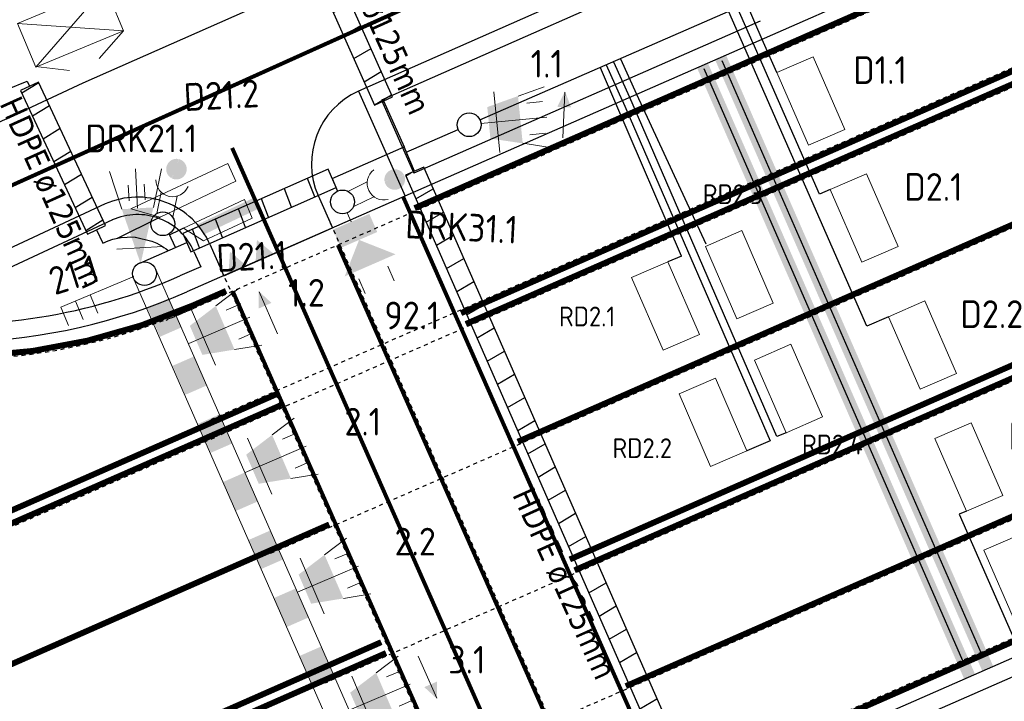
# Model space of a CAD drawing. Header units: metres. Extents: x 144112 to 146497, y 457631 to 458575.
# Tile 55 of 59: x 146258 to 146283, y 458442 to 458459. Entities that reach past the tile are written whole.
import ezdxf
from ezdxf.enums import TextEntityAlignment as Align

# ---------------------------------------------------------------- set-up
doc = ezdxf.new("R2010")
doc.units = ezdxf.units.M
doc.header["$LTSCALE"] = 0.25
for name, pattern in [('STIPPELFIJN', [0.375, 0.25, -0.125]), ('VW-1-1_STREEP', [2, 1, -1]), ('VW-1-3_STREEP', [4, 1, -3]), ('VW-3-3_STREEP', [6, 3, -3]), ('VW-30-270_STREEP', [3, 0.3, -2.7])]:
    doc.linetypes.add(name, pattern=pattern)
doc.layers.get('0').update_dxf_attribs({"linetype": 'CONTINUOUS', "lineweight": 0})
for name, color, linetype in [('BUIS', 1, 'CONTINUOUS'), ('INSTALLATIE-T-CODE', 1, 'CONTINUOUS'), ('KABEL-500', 3, 'CONTINUOUS'), ('LUS-T-CODE', 1, 'CONTINUOUS'), ('MASTEN', 7, 'CONTINUOUS'), ('ONDERGROND', 7, 'CONTINUOUS'), ('VRI - INST-T-CODE', 1, 'CONTINUOUS'), ('VRI - MANTELBUIS', 1, 'CONTINUOUS'), ('VRI - uitslijper', 1, 'CONTINUOUS'), ('VRI131 lussen$0$LUS-T-CODE', 1, 'CONTINUOUS'), ('WEG-NW-BANDEN', 7, 'CONTINUOUS'), ('WEG-NW-MARKERING', 7, 'STIPPELFIJN'), ('WEG-NW-MARKERING 0.30-2.70 STREEP DIK 10', 8, 'VW-30-270_STREEP'), ('WEG-NW-MARKERING 1-3 STREEP DIK 15', 7, 'VW-1-3_STREEP'), ('WEG-NW-MARKERING 3-3 STREEP DIK 15', 7, 'VW-3-3_STREEP'), ('WEG-NW-MARKERING 50-50 STREEP DIK 10', 7, 'VW-1-1_STREEP'), ('WEG-NW-MARKERING DOORGETROKKEN DIK 10', 7, 'CONTINUOUS'), ('WEG-NW-MARKERING DOORGETROKKEN DIK 15', 7, 'CONTINUOUS'), ('WEG-NW-MARKERING HAAIENTANDEN 50CM HOOG', 7, 'CONTINUOUS'), ('WEG-NW-MARKERING_CONT', 7, 'CONTINUOUS'), ('WEG-NW-VERHARDING', 42, 'CONTINUOUS'), ('X-bestaand-meubilair', 251, 'CONTINUOUS'), ('X-nieuw aan te brengen lussen', 1, 'CONTINUOUS')]:
    doc.layers.add(name, color=color, linetype=linetype)
for name, color, linetype, lineweight in [('INSTALLATIE', 3, 'CONTINUOUS', 0), ('LUSSEN', 7, 'CONTINUOUS', 0), ('VRI-AUTOMAAT', 3, 'CONTINUOUS', 0)]:
    doc.layers.add(name, color=color, linetype=linetype, lineweight=lineweight)
doc.layers.add('WEG-NW-MARKERING HULPLIJN', color=3, linetype='CONTINUOUS', plot=False)
doc.styles.add('I020-1', font='ISO', dxfattribs={"height": 2})
doc.styles.add('NLCS-ISO-M250-T35', font='NLCS-ISO.ttf', dxfattribs={"height": 3.5})
doc.styles.add('VRI131 lussen$0$I020-1', font='ISO', dxfattribs={"height": 2})

# ---------------------------------------------------------------- blocks, each defined once
blk = doc.blocks.new('V_1X2')
blk.add_lwpolyline([(-1, 0), (1, 0), (1, -1), (-1, -1), (-1, 0)])
at = {"layer": 'LUS-T-CODE', "style": 'I020-1'}
blk.add_attdef('LUS', text='', height=1, rotation=270, dxfattribs=at).set_placement((0.02205129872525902, -2.415812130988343), align=Align.MIDDLE)
blk = doc.blocks.new('V_MAST')
blk.add_circle((0, 0), 0.3)
blk = doc.blocks.new('V_VGLNT')
for p, q in [((1.948205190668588, 0.3999999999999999), (2.348205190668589, 0.3999999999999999)), ((0.5482051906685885, 0), (0.3, 0)), ((1.948205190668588, -0.4000000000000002), (2.348205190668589, -0.4000000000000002))]:
    blk.add_line(p, q)
for points in [[(0.5482051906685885, 0.5), (1.048205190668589, 0.5), (0.5482051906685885, -0.5000000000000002), (1.048205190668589, -0.5000000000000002)], [(1.048205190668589, -1.776356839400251e-16), (1.748205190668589, 0.7000000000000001), (1.748205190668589, -0.7000000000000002)]]:
    blk.add_solid(points)
at = {"layer": 'VRI - INST-T-CODE', "style": 'I020-1'}
blk.add_attdef('INST', text='', height=1, dxfattribs=at).set_placement((4.114791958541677, -0.0007136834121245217), align=Align.MIDDLE)
blk = doc.blocks.new('V_AUT')
for p, q in [((-1.2, -0.6000000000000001), (1.2, 0.6000000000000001)), ((-1.2, 0.6000000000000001), (1.2, -0.6000000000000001)), ((-1.2, 0.6000000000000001), (1.2, 0.6000000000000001)), ((-1.2, -0.6000000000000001), (-1.2, 0.6000000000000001)), ((1.2, 0.6000000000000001), (1.2, -0.6000000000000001)), ((1.2, -0.6000000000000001), (-1.2, -0.6000000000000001))]:
    blk.add_line(p, q)
at = {"style": 'I020-1'}
blk.add_attdef('INST', (-1.2, 0.8933341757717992), '', height=1, dxfattribs=at)
blk = doc.blocks.new('V_3X30LNT_S')
for p, q in [((1.3, 0.6000000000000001), (1.979207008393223, 0.769345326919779)), ((1.5, 0.4), (1.9, 0.4)), ((0.3, 0), (1.975461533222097, 0)), ((1.5, -0.4), (1.9, -0.4)), ((1.3, -0.6000000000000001), (1.979207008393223, -0.769345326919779))]:
    blk.add_line(p, q)
blk.add_solid([(0.5000000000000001, 0.4), (0.5000000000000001, -0.4), (1.3, 0.6000000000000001), (1.3, -0.6000000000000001)])
at = {"layer": 'INSTALLATIE'}
blk.add_line((0.7000000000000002, 0.7693453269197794), (0.7000000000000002, -0.7693453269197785), dxfattribs=at)
at = {"layer": 'INSTALLATIE-T-CODE', "style": 'I020-1'}
blk.add_attdef('LNT', text='', height=1, dxfattribs=at).set_placement((3.534426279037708, -0.0006629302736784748), align=Align.MIDDLE)
blk = doc.blocks.new('V_3X20LNT_S')
for p, q in [((0.7000000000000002, 0.5795369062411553), (0.6999999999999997, -0.5795369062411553)), ((1.7, 0.4), (2.665925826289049, 0.6588190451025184)), ((1.7, 0), (2.7, 0)), ((1.9, 0.2), (2.3, 0.2)), ((1.9, -0.2), (2.3, -0.2)), ((1.7, -0.4), (2.665925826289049, -0.6588190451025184))]:
    blk.add_line(p, q)
blk.add_solid([(0.3, 0), (1.7, 0.4), (1.7, -0.4)])
at = {"layer": 'VRI - INST-T-CODE', "style": 'I020-1'}
blk.add_attdef('LNT', text='', height=1, dxfattribs=at).set_placement((4.1291795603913, 0.0004062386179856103), align=Align.MIDDLE)
blk = doc.blocks.new('V_DRKW')
for p, q in [((0.2226397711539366, 0.2010759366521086), (0.7707390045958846, 0.2010759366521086)), ((0.2112448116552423, -0.213015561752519), (0.7592209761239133, -0.213015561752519))]:
    blk.add_line(p, q)
at = {"const_width": 0.2588071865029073}
blk.add_lwpolyline([(1.294329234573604, -0.01652630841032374, 1.135206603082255), (1.553136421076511, -0.05422897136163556, 0.8439146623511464)], format="xyb", close=True, dxfattribs=at)
blk.add_arc((1.132484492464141, -0.01619201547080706), 0.4219776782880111, 101.0944281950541, 258.9055718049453)
at = {"layer": 'VRI - INST-T-CODE', "style": 'I020-1'}
for tag, p in [('INST', (4.034094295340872, -0.006399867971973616)), ('INST1', (4.034094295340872, -1.345365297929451))]:
    blk.add_attdef(tag, text='', height=1, dxfattribs=at).set_placement(p, align=Align.MIDDLE)
blk = doc.blocks.new('wachtijdvoorpeller in onderlicht')
at = {"color": 3}
for p, q in [((0.1174359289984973, -0.2760594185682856), (0.9003421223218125, -2.116455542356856)), ((0.5871796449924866, -1.380297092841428), (1.047278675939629, -1.184570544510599)), ((0.7437608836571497, -1.748376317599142), (1.203859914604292, -1.552649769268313)), ((0.9003421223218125, -2.116455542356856), (1.360441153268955, -1.920728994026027))]:
    blk.add_line(p, q, dxfattribs=at)
blk = doc.blocks.new('N237_ondergrond1')
at = {"layer": 'WEG-NW-BANDEN', "color": 8, "flags": 128}
for points in [[(146348.5175557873, 458471.1185942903), (146275.0119844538, 458438.8543795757), (146276.0141499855, 458436.5852805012), (146321.5535769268, 458456.6981281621)], [(146348.5175557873, 458471.1185942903), (146275.0119844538, 458438.8543795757), (146276.0141499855, 458436.5852805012), (146321.5535769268, 458456.6981281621)], [(146275.7735914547, 458460.7846354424), (146267.0334719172, 458456.9192948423)], [(146275.7735914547, 458460.7846354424), (146267.0334719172, 458456.9192948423)], [(146276.5954644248, 458458.9122129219), (146267.8488895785, 458455.0730295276)], [(146276.5954644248, 458458.9122129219), (146267.8488895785, 458455.0730295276)], [(146267.0334719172, 458456.9192948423), (146267.8488895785, 458455.0730295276)], [(146267.0334719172, 458456.9192948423), (146267.8488895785, 458455.0730295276)], [(146260.2370385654, 458453.8972308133), (146254.7021962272, 458451.3155933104)], [(146260.2370385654, 458453.8972308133), (146254.7021962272, 458451.3155933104)], [(146262.2925246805, 458453.0995901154), (146262.4647128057, 458452.7097224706)], [(146262.2925246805, 458453.0995901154), (146262.4647128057, 458452.7097224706)], [(146262.4647128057, 458452.7097224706), (146261.9360183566, 458452.4776596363)], [(146262.4647128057, 458452.7097224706), (146261.9360183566, 458452.4776596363)]]:
    blk.add_lwpolyline(points, dxfattribs=at)
at = {"layer": 'WEG-NW-BANDEN', "color": 8}
for centre, radius, start, end in [((146260.8655067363, 458452.4693363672), 1.56, 23.82902916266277, 114.0309937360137), ((146260.8655067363, 458452.4693363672), 1.56, 23.82902916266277, 114.0309937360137), ((146256.0840351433, 458465.8098722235), 14.56, 264.5540605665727, 293.6983823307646), ((146256.0840351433, 458465.8098722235), 14.56, 264.5540605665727, 293.6983823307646)]:
    blk.add_arc(centre, radius, start, end, dxfattribs=at)
at = {"layer": 'WEG-NW-MARKERING', "color": 8, "flags": 128}
for points in [[(146374.702723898, 458497.9997711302), (146262.6893999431, 458448.8331315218)], [(146374.702723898, 458497.9997711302), (146262.6893999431, 458448.8331315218)], [(146369.4614342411, 458495.2077410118), (146262.8702648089, 458448.4210782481)], [(146369.4614342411, 458495.2077410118), (146262.8702648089, 458448.4210782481)], [(146373.0942364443, 458493.2530090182), (146264.1765110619, 458445.4451379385)], [(146373.0942364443, 458493.2530090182), (146264.1765110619, 458445.4451379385)], [(146374.0784233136, 458489.808077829), (146265.6033338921, 458442.1944954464)], [(146374.0784233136, 458489.808077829), (146265.6033338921, 458442.1944954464)], [(146372.8441807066, 458485.7716310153), (146266.8894840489, 458439.2643388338)], [(146372.8441807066, 458485.7716310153), (146266.8894840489, 458439.2643388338)], [(146328.4660306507, 458480.7080912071), (146261.5841146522, 458451.3512348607)], [(146328.4660306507, 458480.7080912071), (146261.5841146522, 458451.3512348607)], [(146348.1361333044, 458471.9231360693), (146263.3190034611, 458434.6938752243)], [(146348.1361333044, 458471.9231360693), (146263.3190034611, 458434.6938752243)], [(146265.6559929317, 458453.9987048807), (146272.5999698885, 458438.2761808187)], [(146265.6559929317, 458453.9987048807), (146272.5999698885, 458438.2761808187)], [(146262.9126787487, 458452.7845249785), (146269.8529409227, 458437.0704119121)], [(146262.9126787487, 458452.7845249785), (146269.8529409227, 458437.0704119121)], [(146220.9897484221, 458429.9982243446), (146262.8702648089, 458448.4210782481)], [(146220.9897484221, 458429.9982243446), (146262.8702648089, 458448.4210782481)]]:
    blk.add_lwpolyline(points, dxfattribs=at)
at = {"layer": 'WEG-NW-MARKERING', "color": 8}
for centre, radius, start, end in [((146256.0840351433, 458465.8098722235), 15.45, 208.6645145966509, 293.6983823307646), ((146256.0840351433, 458465.8098722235), 15.45, 208.6645145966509, 293.6983823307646), ((146263.4067930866, 458453.8210596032), 25, 199.4097311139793, 293.8290291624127), ((146263.4067930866, 458453.8210596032), 25, 199.4097311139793, 293.8290291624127)]:
    blk.add_arc(centre, radius, start, end, dxfattribs=at)
at = {"layer": 'WEG-NW-MARKERING 0.30-2.70 STREEP DIK 10', "color": 8, "linetype": 'VW-30-270_STREEP', "ltscale": 0.25, "const_width": 0.1, "flags": 128}
blk.add_lwpolyline([(146252.5560311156, 458452.4528414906), (146274.988931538, 458462.558870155)], dxfattribs=at)
blk.add_lwpolyline([(146252.5560311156, 458452.4528414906), (146274.988931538, 458462.558870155)], dxfattribs=at)
at = {"layer": 'WEG-NW-MARKERING 1-3 STREEP DIK 15', "color": 8, "ltscale": 0.25, "const_width": 0.15, "flags": 128}
for points in [[(146270.4726912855, 458448.2906626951), (146373.061107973, 458493.3203746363), (146408.3670770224, 458512.6297138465), (146487.1473167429, 458547.5024874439)], [(146270.4726912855, 458448.2906626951), (146373.061107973, 458493.3203746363), (146408.3670770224, 458512.6297138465), (146487.1473167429, 458547.5024874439)], [(146372.8140365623, 458485.8403065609), (146273.1997578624, 458442.1160497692)], [(146372.8140365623, 458485.8403065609), (146273.1997578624, 458442.1160497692)], [(146223.4452679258, 458427.6097733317), (146264.1475307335, 458445.5143243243), (146265.7111744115, 458446.2006632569)], [(146223.4452679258, 458427.6097733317), (146264.1475307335, 458445.5143243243), (146265.7111744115, 458446.2006632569)]]:
    blk.add_lwpolyline(points, dxfattribs=at)
at = {"layer": 'WEG-NW-MARKERING 3-3 STREEP DIK 15', "color": 8, "ltscale": 0.25, "const_width": 0.15, "flags": 128}
blk.add_lwpolyline([(146267.8668276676, 458454.1908483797), (146328.4358865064, 458480.7767667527)], dxfattribs=at)
blk.add_lwpolyline([(146267.8668276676, 458454.1908483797), (146328.4358865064, 458480.7767667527)], dxfattribs=at)
at = {"layer": 'WEG-NW-MARKERING 50-50 STREEP DIK 10', "color": 8, "ltscale": 0.125, "const_width": 0.1, "flags": 128}
for points in [[(146274.2037342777, 458439.4715714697), (146267.578018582, 458454.4734896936)], [(146274.2037342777, 458439.4715714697), (146267.578018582, 458454.4734896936)], [(146265.9284243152, 458453.2581071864), (146272.3723816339, 458438.667725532)], [(146265.9284243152, 458453.2581071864), (146272.3723816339, 458438.667725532)], [(146264.6006936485, 458452.6753188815), (146271.0446509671, 458438.0849372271)], [(146264.6006936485, 458452.6753188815), (146271.0446509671, 458438.0849372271)], [(146263.2729629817, 458452.0925305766), (146269.7169203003, 458437.5021489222)], [(146263.2729629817, 458452.0925305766), (146269.7169203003, 458437.5021489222)]]:
    blk.add_lwpolyline(points, dxfattribs=at)
at = {"layer": 'WEG-NW-MARKERING DOORGETROKKEN DIK 10', "color": 8, "const_width": 0.1, "flags": 128}
blk.add_lwpolyline([(146264.6006936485, 458452.6753188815), (146263.2576257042, 458455.7121985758)], dxfattribs=at)
blk.add_lwpolyline([(146264.6006936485, 458452.6753188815), (146263.2576257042, 458455.7121985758)], dxfattribs=at)
at = {"layer": 'WEG-NW-MARKERING DOORGETROKKEN DIK 15', "color": 8, "const_width": 0.15, "flags": 128}
for points in [[(146490.04307882, 458541.846481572), (146409.9883390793, 458506.5044050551), (146348.1696191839, 458471.8559273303), (146274.3713864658, 458439.4632531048)], [(146490.04307882, 458541.846481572), (146409.9883390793, 458506.5044050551), (146348.1696191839, 458471.8559273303), (146274.3713864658, 458439.4632531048)], [(146295.221445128, 458463.0306985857), (146269.038456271, 458451.5380517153)], [(146295.221445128, 458463.0306985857), (146269.038456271, 458451.5380517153)], [(146295.3416038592, 458462.7558129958), (146269.1596592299, 458451.2636244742)], [(146295.3416038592, 458462.7558129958), (146269.1596592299, 458451.2636244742)], [(146297.9450430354, 458456.7999585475), (146271.785723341, 458445.317700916)], [(146297.9450430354, 458456.7999585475), (146271.785723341, 458445.317700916)], [(146298.0652017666, 458456.5250729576), (146271.9069263, 458445.0432736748)], [(146298.0652017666, 458456.5250729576), (146271.9069263, 458445.0432736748)], [(146264.3685070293, 458449.488244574), (146248.7413531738, 458442.6289298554)], [(146264.3685070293, 458449.488244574), (146248.7413531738, 458442.6289298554)], [(146264.4897099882, 458449.2138173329), (146248.861929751, 458442.3542276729)], [(146264.4897099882, 458449.2138173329), (146248.861929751, 458442.3542276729)], [(146267.0242064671, 458443.2277014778), (146250.0503722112, 458435.7537304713)], [(146267.0242064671, 458443.2277014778), (146250.0503722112, 458435.7537304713)], [(146267.145409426, 458442.9532742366), (146255.2040939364, 458437.6952377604)], [(146267.145409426, 458442.9532742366), (146255.2040939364, 458437.6952377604)]]:
    blk.add_lwpolyline(points, dxfattribs=at)
blk.add_lwpolyline([(146252.6367229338, 458450.8263257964, 0.1613160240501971), (146262.2635847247, 458451.731385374), (146263.1053107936, 458452.1008489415)], format="xyb", dxfattribs=at)
blk.add_lwpolyline([(146252.6367229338, 458450.8263257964, 0.1613160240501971), (146262.2635847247, 458451.731385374), (146263.1053107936, 458452.1008489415)], format="xyb", dxfattribs=at)
at = {"layer": 'WEG-NW-MARKERING HAAIENTANDEN 50CM HOOG', "color": 8, "flags": 128}
for points in [[(146263.8839893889, 458453.385822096, 0, 0.5, 0), (146264.0803879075, 458452.9383794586, 0, 0, 0)], [(146263.8839893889, 458453.385822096, 0, 0.5, 0), (146264.0803879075, 458452.9383794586, 0, 0, 0)], [(146263.2027493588, 458453.0880314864, 0, 0.4999999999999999, 0), (146263.3966081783, 458452.6330178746, 0, 0, 0)], [(146263.2027493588, 458453.0880314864, 0, 0.4999999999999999, 0), (146263.3966081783, 458452.6330178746, 0, 0, 0)]]:
    blk.add_lwpolyline(points, format="xyseb", dxfattribs=at)
at = {"layer": 'WEG-NW-MARKERING HULPLIJN', "color": 8, "flags": 128}
blk.add_lwpolyline([(146263.0453747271, 458452.4840752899), (146265.7924036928, 458453.6898441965)], dxfattribs=at)
at = {"layer": 'WEG-NW-MARKERING_CONT', "color": 8, "const_width": 0.3, "flags": 128}
for points in [[(146275.1383747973, 458457.7921239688), (146281.8872902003, 458442.352716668)], [(146275.1383747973, 458457.7921239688), (146281.8872902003, 458442.352716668)], [(146275.5962122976, 458457.9930851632), (146282.3451277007, 458442.5536778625)], [(146275.5962122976, 458457.9930851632), (146282.3451277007, 458442.5536778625)], [(146263.8891196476, 458454.3273266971), (146262.4668847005, 458453.6542797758)]]:
    blk.add_lwpolyline(points, dxfattribs=at)
at = {"layer": 'WEG-NW-MARKERING_CONT', "color": 8, "flags": 128}
for points in [[(146275.6280714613, 458457.9202013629), (146282.1648896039, 458442.9660062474)], [(146275.6280714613, 458457.9202013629), (146282.1648896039, 458442.9660062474)], [(146275.1708477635, 458457.7178359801), (146281.7070521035, 458442.7650450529)], [(146275.1708477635, 458457.7178359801), (146281.7070521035, 458442.7650450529)]]:
    blk.add_lwpolyline(points, dxfattribs=at)
at = {"layer": 'WEG-NW-VERHARDING', "color": 8, "flags": 128}
for points in [[(146368.9400000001, 458498.9649999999), (146262.1128640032, 458452.074763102)], [(146368.9400000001, 458498.9649999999), (146262.1128640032, 458452.074763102)], [(146348.3407101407, 458471.5214908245), (146263.4998683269, 458434.2818219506)], [(146348.3407101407, 458471.5214908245), (146263.4998683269, 458434.2818219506)], [(146274.3822357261, 458463.9307011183), (146259.4892106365, 458457.344222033), (146249.1369596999, 458452.5155823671)], [(146274.3822357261, 458463.9307011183), (146259.4892106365, 458457.344222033), (146249.1369596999, 458452.5155823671)], [(146275.5956273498, 458461.1870391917), (146266.4500875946, 458457.1424004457)], [(146275.5956273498, 458461.1870391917), (146266.4500875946, 458457.1424004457)], [(146266.4533024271, 458457.1438270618), (146267.6237563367, 458454.4936901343)], [(146266.4533024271, 458457.1438270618), (146267.6237563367, 458454.4936901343)], [(146265.431811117, 458454.5062964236), (146265.7924036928, 458453.6898441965)], [(146265.431811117, 458454.5062964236), (146265.7924036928, 458453.6898441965)], [(146260.0510452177, 458454.2959869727), (146253.1838751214, 458451.0929067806)], [(146260.0510452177, 458454.2959869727), (146253.1838751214, 458451.0929067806)], [(146263.0453747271, 458452.4840752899), (146265.7924036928, 458453.6898441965)], [(146262.6950169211, 458453.2773539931), (146263.0453747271, 458452.4840752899)], [(146262.6950169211, 458453.2773539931), (146263.0453747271, 458452.4840752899)]]:
    blk.add_lwpolyline(points, dxfattribs=at)
at = {"layer": 'WEG-NW-VERHARDING', "color": 8}
for centre, radius, start, end in [((146256.0840351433, 458465.8098722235), 15, 208.6645145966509, 293.6983823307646), ((146256.0840351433, 458465.8098722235), 15, 208.6645145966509, 293.6983823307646), ((146267.2613213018, 458455.3143140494), 2, 113.9297881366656, 203.8290291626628), ((146267.2613213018, 458455.3143140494), 2, 113.9297881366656, 203.8290291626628), ((146260.8655067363, 458452.4693363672), 2, 23.82902916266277, 114.0309937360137), ((146260.8655067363, 458452.4693363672), 2, 23.82902916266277, 114.0309937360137)]:
    blk.add_arc(centre, radius, start, end, dxfattribs=at)

msp = doc.modelspace()

# ---------------------------------------------------------------- hatches: boundary and pattern name
at = {"layer": 'BUIS'}
h = msp.add_hatch(dxfattribs=at)
h.set_pattern_fill('LINE', color=256, scale=0.2, angle=30.59999999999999, style=0)
h.set_pattern_definition([(30.59999999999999, (-1.308868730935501, 42.37357023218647), (-0.3232412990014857, 0.5465711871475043), [])])
h.paths.add_polyline_path([(146265.2353660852, 458460.4308301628), (146266.8535486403, 458456.7962409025), (146267.3103225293, 458456.9996066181), (146265.6921399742, 458460.6341958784)])
h = msp.add_hatch(dxfattribs=at)
h.set_pattern_fill('LINE', color=256, scale=0.2, angle=31.50899999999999, style=0)
h.set_pattern_definition([(31.50899999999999, (0, 0), (-0.3318716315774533, 0.5413743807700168), [])])
h.paths.add_polyline_path([(146257.9161466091, 458457.1622064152), (146259.6069952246, 458453.5371504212), (146260.0601264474, 458453.7485081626), (146258.369277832, 458457.3735641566)])
h = msp.add_hatch(dxfattribs=at)
h.set_pattern_fill('LINE', color=256, scale=0.2, angle=111.447, style=0)
h.set_pattern_definition([(111.447, (0, 0), (-0.5910301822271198, -0.2321816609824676), [])])
h.paths.add_polyline_path([(146262.21022189, 458453.0904486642), (146265.8866052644, 458454.714152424), (146265.6845991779, 458455.1715292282), (146262.0082158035, 458453.5478254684)])
h = msp.add_hatch(dxfattribs=at)
h.set_pattern_fill('LINE', color=256, scale=0.2, angle=30.32999999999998, style=0)
h.set_pattern_definition([(30.32999999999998, (0, 0), (-0.3206620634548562, 0.5480883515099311), [])])
h.paths.add_polyline_path([(146267.6377680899, 458455.0243586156), (146274.8041519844, 458438.6976279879), (146275.261988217, 458438.8985906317), (146268.0956043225, 458455.2253212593)])

# ---------------------------------------------------------------- linework, layer by layer
at = {"layer": 'BUIS', "flags": 128}
for points in [[(146265.2353660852, 458460.4308301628), (146266.8535486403, 458456.7962409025), (146267.3103225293, 458456.9996066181), (146265.6921399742, 458460.6341958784)], [(146257.9161466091, 458457.1622064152), (146259.6069952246, 458453.5371504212), (146260.0601264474, 458453.7485081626), (146258.369277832, 458457.3735641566)], [(146262.21022189, 458453.0904486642), (146265.8866052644, 458454.714152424), (146265.6845991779, 458455.1715292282), (146262.0082158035, 458453.5478254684)], [(146267.6377680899, 458455.0243586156), (146274.8041519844, 458438.6976279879), (146275.261988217, 458438.8985906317), (146268.0956043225, 458455.2253212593)]]:
    msp.add_lwpolyline(points, close=True, dxfattribs=at)
at = {"layer": 'INSTALLATIE'}
for p, q in [((146271.6136590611, 458455.9645186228), (146271.6624246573, 458457.122566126)), ((146261.3194174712, 458452.6552842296), (146268.7526934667, 458435.741684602)), ((146260.7700931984, 458452.4143598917), (146268.1975394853, 458435.5080781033)), ((146264.402737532, 458451.012658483), (146263.9384952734, 458452.0746995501)), ((146267.959352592, 458442.876235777), (146268.4235948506, 458441.8141947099))]:
    msp.add_line(p, q, dxfattribs=at)
for points in [[(146271.6632855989, 458457.1430111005, 0, 0.35, 0), (146271.6464564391, 458456.7433652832, 0.35, 0.35, 0)], [(146263.9302992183, 458452.0934495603, 0, 0.35, 0), (146264.0905106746, 458451.7269358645, 0.35, 0.35, 0)], [(146268.4317909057, 458441.7954446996, 0, 0.35, 0), (146268.2715794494, 458442.1619583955, 0.35, 0.35, 0)]]:
    msp.add_lwpolyline(points, format="xyseb", dxfattribs=at)
for points in [[(146261.4348723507, 458450.9419354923), (146261.1144494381, 458451.674962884), (146261.9846428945, 458451.1822526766), (146261.6642199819, 458451.9152800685)], [(146262.0757181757, 458449.4758807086), (146261.7552952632, 458450.2089081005), (146262.6254887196, 458449.716197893), (146262.305065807, 458450.4492252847)], [(146262.7165640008, 458448.0098259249), (146262.3961410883, 458448.7428533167), (146263.2663345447, 458448.2501431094), (146262.9459116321, 458448.9831705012)], [(146263.3574098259, 458446.5437711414), (146263.0369869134, 458447.2767985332), (146263.9071803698, 458446.7840883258), (146263.5867574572, 458447.5171157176)], [(146263.998255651, 458445.0777163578), (146263.6778327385, 458445.8107437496), (146264.5480261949, 458445.3180335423), (146264.2276032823, 458446.0510609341)], [(146264.6391014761, 458443.6116615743), (146264.3186785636, 458444.3446889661), (146265.18887202, 458443.8519787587), (146264.8684491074, 458444.5850061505)], [(146265.2799473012, 458442.1456067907), (146264.9595243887, 458442.8786341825), (146265.8297178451, 458442.3859239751), (146265.5092949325, 458443.1189513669)]]:
    msp.add_solid(points, dxfattribs=at)
at = {"layer": 'KABEL-500'}
for p, q in [((146276.2058263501, 458458.2349082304, 10.86846236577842), (146275.8040889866, 458459.1510331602, 10.86846236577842)), ((146276.4175341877, 458458.3535926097, 10.85304454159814), (146276.0158397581, 458459.2696196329, 10.85304454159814)), ((146276.6485222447, 458458.4549814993), (146276.2468706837, 458459.3709107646)), ((146267.0819355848, 458456.8979237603), (146267.5995633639, 458455.7359334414)), ((146265.7856022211, 458454.9428408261), (146267.5996253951, 458455.7357915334)), ((146267.8666862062, 458455.1248399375), (146267.5996253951, 458455.7357915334)), ((146265.7875599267, 458454.9435323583), (146265.9223840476, 458454.6221685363)), ((146259.833560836, 458453.6428292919), (146259.991029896, 458453.3052271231)), ((146260.9250397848, 458452.7983448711), (146262.1092188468, 458453.3191370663))]:
    msp.add_line(p, q, dxfattribs=at)
at = {"layer": 'KABEL-500', "flags": 128}
for points in [[(146269.5174236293, 458456.4198698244), (146276.4416086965, 458459.4562503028), (146278.5912126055, 458460.3997880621), (146279.9717857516, 458461.0057708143), (146283.6194485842, 458462.6068600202), (146284.690746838, 458463.0770910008), (146289.7964884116, 458465.3181829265), (146291.3450483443, 458465.9979010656), (146292.6160778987, 458466.5558012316), (146295.0059745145, 458467.6048120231), (146300.7314783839, 458470.1179397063), (146302.0418796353, 458470.6931215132), (146305.3237639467, 458472.1336574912), (146307.9816304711, 458473.300289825), (146310.9659943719, 458474.6102334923), (146315.183216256, 458476.4613224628), (146319.187897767, 458478.2191198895), (146324.9786867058, 458480.7609035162), (146331.2536136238, 458483.5151925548)], [(146273.4803367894, 458457.064352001), (146273.076103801, 458457.9581667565)], [(146273.3001034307, 458456.9852411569), (146272.8958704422, 458457.8790559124)], [(146257.5813578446, 458457.1989150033), (146258.0799676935, 458457.4024049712), (146258.1427122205, 458457.2678852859)], [(146267.6571819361, 458455.6041201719), (146268.9679579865, 458456.1789191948)], [(146261.3924701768, 458453.9376379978), (146260.3508643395, 458453.4257156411)], [(146259.991029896, 458453.3052271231), (146260.1278900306, 458453.3656789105), (146260.243245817, 458453.4032715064), (146260.458482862, 458453.4481597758), (146260.6097577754, 458453.4612610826), (146260.7006218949, 458453.4620403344), (146260.8098934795, 458453.455954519), (146260.8188287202, 458453.4548045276)], [(146260.8188287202, 458453.4548045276), (146261.229394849, 458453.3580712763), (146261.3145936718, 458453.3223146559), (146261.3571083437, 458453.3021927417), (146261.4168414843, 458453.2711934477), (146261.4771879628, 458453.2364329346), (146261.5352404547, 458453.199469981), (146261.590447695, 458453.1608320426), (146261.6434080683, 458453.1202678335), (146261.648785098, 458453.1157828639)], [(146261.8285341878, 458453.1944723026), (146261.6710701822, 458453.5453738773)]]:
    msp.add_lwpolyline(points, dxfattribs=at)
for points, elevation in [([(146272.949754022, 458456.8314603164), (146272.562723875, 458457.7338695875)], 10.83537300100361), ([(146273.1165589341, 458456.9046769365), (146272.7123259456, 458457.798491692)], 10.86116968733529)]:
    msp.add_lwpolyline(points, dxfattribs=dict(at, elevation=elevation))
at = {"layer": 'KABEL-500'}
msp.add_lwpolyline([(146261.9117874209, 458453.626443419), (146261.6843614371, 458453.5157549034)], dxfattribs=at)
at = {"layer": 'LUSSEN'}
for points in [[(146261.4412303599, 458453.9664995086), (146263.3512111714, 458454.8746538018), (146263.1478940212, 458455.3207289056), (146260.6989277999, 458454.1726642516)], [(146262.031193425, 458453.6845584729), (146262.5366960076, 458453.3656857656), (146263.7599963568, 458453.9378691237), (146263.5687293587, 458454.405255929)]]:
    msp.add_lwpolyline(points, close=True, dxfattribs=at)
at = {"layer": 'VRI - uitslijper'}
for p, q in [((146277.0170893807, 458457.6152977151), (146276.6485222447, 458458.4549814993)), ((146279.289801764, 458451.2088771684, 10.86846236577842), (146276.2058263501, 458458.2349082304, 10.86846236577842)), ((146278.0908301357, 458454.5414256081, 10.853044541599), (146276.4136954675, 458458.3623381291, 10.853044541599)), ((146278.3657154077, 458454.6615842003, 10.853044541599), (146278.0908301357, 458454.5414256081, 10.853044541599)), ((146279.8395723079, 458451.4491943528, 10.86846236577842), (146279.289801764, 458451.2088771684, 10.86846236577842)), ((146281.8038477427, 458446.5352161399), (146281.62403914, 458446.456617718)), ((146281.62403914, 458446.456617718), (146283.1769214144, 458442.9187817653))]:
    msp.add_line(p, q, dxfattribs=at)
at = {"layer": 'VRI - uitslijper', "flags": 128}
for points in [[(146277.2471465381, 458448.5180065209), (146277.0178108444, 458448.418481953), (146273.3001034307, 458456.985241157)], [(146275.229441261, 458453.277401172), (146273.4803367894, 458457.064352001)]]:
    msp.add_lwpolyline(points, dxfattribs=at)
for points, elevation in [([(146274.6058892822, 458452.9817131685), (146272.949754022, 458456.8314603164)], 10.83537300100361), ([(146273.1165589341, 458456.9046769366), (146276.8432934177, 458448.3171165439), (146276.258257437, 458448.0632290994)], 10.86116968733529), ([(146274.6058892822, 458452.9817131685), (146274.2648743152, 458452.8337232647)], 10.83537300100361)]:
    msp.add_lwpolyline(points, dxfattribs=dict(at, elevation=elevation))
at = {"layer": 'VRI - uitslijper'}
for points in [[(146261.4420692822, 458453.9668983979), (146261.3924701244, 458453.9376379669)], [(146262.0311934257, 458453.6845584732), (146261.9117874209, 458453.626443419)]]:
    msp.add_lwpolyline(points, dxfattribs=at)
at = {"layer": 'VRI-AUTOMAAT', "color": 3}
for p, q in [((146260.5161920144, 458458.6724071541), (146259.9013783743, 458457.9707773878)), ((146258.2913010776, 458457.772484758), (146259.1479258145, 458457.6660053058))]:
    msp.add_line(p, q, dxfattribs=at)

# ---------------------------------------------------------------- block references
at = {"layer": 'INSTALLATIE'}
ref = msp.add_blockref('V_3X30LNT_S', (146269.2437382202, 458456.2968678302), dxfattribs=dict(at, rotation=5.661383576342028))
ref.add_attrib('LNT', '1.1', dxfattribs={"layer": 'VRI - INST-T-CODE', "height": 0.6999999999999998, "style": 'I020-1'}).set_placement((146271.205175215, 458457.8400112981), align=Align.MIDDLE)
ref = msp.add_blockref('V_DRKW', (146261.5062214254, 458453.796578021), dxfattribs=dict(at, rotation=78.13275104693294))
ref.add_attrib('INST', 'DRK21.1', (146259.5495555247, 458455.6034264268), dxfattribs={"layer": 'VRI - INST-T-CODE', "height": 0.6999999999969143, "style": 'I020-1'})
ref = msp.add_blockref('V_DRKW', (146266.065159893, 458454.3359139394), dxfattribs=dict(at, rotation=26.15881313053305))
ref.add_attrib('INST', 'DRK31.1', dxfattribs={"layer": 'VRI - INST-T-CODE', "height": 0.7000000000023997, "rotation": 357.0260620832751, "style": 'I020-1'}).set_placement((146269.0543200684, 458453.7129191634), align=Align.MIDDLE_CENTER)
ref = msp.add_blockref('V_3X20LNT_S', (146260.9635384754, 458452.4894359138), dxfattribs=dict(at, rotation=93.19767001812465))
ref.add_attrib('LNT', '21.1', dxfattribs={"layer": 'VRI - INST-T-CODE', "height": 0.7, "rotation": 17.54878907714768, "style": 'I020-1'}).set_placement((146259.2608241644, 458452.5077149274), align=Align.MIDDLE)
ref = msp.add_blockref('V_VGLNT', (146266.0449965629, 458454.3491702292, 110), dxfattribs=dict(at, rotation=293.5190842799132))
ref.add_attrib('INST', '92.1', dxfattribs={"layer": 'VRI - INST-T-CODE', "height": 0.7, "style": 'I020-1'}).set_placement((146267.7993282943, 458451.4797672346, 110), align=Align.MIDDLE)
at = {"layer": 'INSTALLATIE', "color": 3, "rotation": 269.9237916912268}
msp.add_blockref('wachtijdvoorpeller in onderlicht', (146261.0507335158, 458452.5836600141), dxfattribs=at)
at = {"layer": 'INSTALLATIE'}
ref = msp.add_blockref('V_3X30LNT_S', (146261.8881814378, 458450.6539261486), dxfattribs=dict(at, rotation=23.31604674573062))
ref.add_attrib('LNT', '1.2', dxfattribs={"layer": 'X-nieuw aan te brengen lussen', "height": 0.7, "style": 'I020-1'}).set_placement((146265.134233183, 458452.0522528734), align=Align.MIDDLE)
ref = msp.add_blockref('V_3X30LNT_S', (146263.3112567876, 458447.3983749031), dxfattribs=dict(at, rotation=23.31604674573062))
ref.add_attrib('LNT', '2.1', dxfattribs={"layer": 'X-nieuw aan te brengen lussen', "height": 0.7, "style": 'I020-1'}).set_placement((146266.5573085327, 458448.7967016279), align=Align.MIDDLE)
ref = msp.add_blockref('V_3X30LNT_S', (146264.6355495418, 458444.3688073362), dxfattribs=dict(at, rotation=23.31604674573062))
ref.add_attrib('LNT', '2.2', dxfattribs={"layer": 'X-nieuw aan te brengen lussen', "height": 0.7, "style": 'I020-1'}).set_placement((146267.8816012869, 458445.7671340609), align=Align.MIDDLE)
ref = msp.add_blockref('V_3X30LNT_S', (146265.938541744, 458441.3879687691), dxfattribs=dict(at, rotation=23.31604674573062))
ref.add_attrib('LNT', '3.1', dxfattribs={"layer": 'X-nieuw aan te brengen lussen', "height": 0.7, "style": 'I020-1'}).set_placement((146269.1845934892, 458442.7862954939), align=Align.MIDDLE)
at = {"layer": 'LUSSEN'}
ref = msp.add_blockref('V_1X2', (146277.4157035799, 458456.6967660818), dxfattribs=dict(at, rotation=113.4593459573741))
ref.add_attrib('LUS', 'D1.1', dxfattribs={"layer": 'LUS-T-CODE', "height": 0.7000000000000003, "style": 'I020-1'}).set_placement((146279.6230527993, 458457.678725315), align=Align.MIDDLE)
ref = msp.add_blockref('V_1X2', (146278.7638136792, 458453.7442414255, 10.853044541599), dxfattribs=dict(at, rotation=113.4593459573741))
ref.add_attrib('LUS', 'D2.1', dxfattribs={"layer": 'LUS-T-CODE', "height": 0.7000000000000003, "style": 'I020-1'}).set_placement((146280.9711628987, 458454.7262006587, 10.853044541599), align=Align.MIDDLE)
ref = msp.add_blockref('V_1X2', (146276.5251641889, 458452.7064540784), dxfattribs=dict(at, rotation=293.459345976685))
ref.add_attrib('LUS', 'RD2.3', dxfattribs={"layer": 'LUS-T-CODE', "height": 0.5, "style": 'I020-1'}).set_placement((146275.9024548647, 458454.1413708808), align=Align.BOTTOM_CENTER)
ref = msp.add_blockref('V_1X2', (146274.662972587, 458451.9163804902), dxfattribs=dict(at, rotation=293.459345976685))
ref.add_attrib('LUS', 'RD2.1', dxfattribs={"layer": 'LUS-T-CODE', "height": 0.5, "style": 'I020-1'}).set_placement((146272.2235840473, 458451.0544309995), align=Align.BOTTOM_CENTER)
ref = msp.add_blockref('V_1X2', (146280.2376705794, 458450.5318515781, 10.86846236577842), dxfattribs=dict(at, rotation=113.4593459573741))
ref.add_attrib('LUS', 'D2.2', dxfattribs={"layer": 'LUS-T-CODE', "height": 0.7000000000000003, "style": 'I020-1'}).set_placement((146282.4450197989, 458451.5138108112, 10.86846236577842), align=Align.MIDDLE)
ref = msp.add_blockref('V_1X2', (146277.7663910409, 458449.8334475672), dxfattribs=dict(at, rotation=293.459345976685))
ref.add_attrib('LUS', 'RD2.4', dxfattribs={"layer": 'LUS-T-CODE', "height": 0.5, "style": 'I020-1'}).set_placement((146278.4194354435, 458447.8199391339), align=Align.BOTTOM_CENTER)
ref = msp.add_blockref('V_1X2', (146275.8601591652, 458448.9805718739), dxfattribs=dict(at, rotation=293.459345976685))
ref.add_attrib('LUS', 'RD2.2', dxfattribs={"layer": 'LUS-T-CODE', "height": 0.5, "style": 'I020-1'}).set_placement((146273.6161183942, 458447.727720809), align=Align.BOTTOM_CENTER)
ref = msp.add_blockref('V_1X2', (146281.4057494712, 458447.4525589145), dxfattribs=dict(at, rotation=113.4593459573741))
ref.add_attrib('LUS', 'D3.1', dxfattribs={"layer": 'LUS-T-CODE', "height": 0.7000000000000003, "style": 'I020-1'}).set_placement((146283.6130986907, 458448.4345181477), align=Align.MIDDLE)
ref = msp.add_blockref('V_1X2', (146282.6452745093, 458444.6324345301), dxfattribs=dict(at, rotation=113.4593459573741))
ref.add_attrib('LUS', 'D3.2', dxfattribs={"layer": 'LUS-T-CODE', "height": 0.7000000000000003, "style": 'I020-1'}).set_placement((146284.8526237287, 458445.6143937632), align=Align.MIDDLE)
at = {"layer": 'MASTEN'}
for p, rotation in [((146269.2437961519, 458456.2968738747), 113.6655027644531), ((146266.0449965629, 458454.3491702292, 110), 23.89042166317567), ((146261.5062214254, 458453.796578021), 23.89042166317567), ((146261.0441545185, 458452.5363090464), 293.513618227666)]:
    msp.add_blockref('V_MAST', p, dxfattribs=dict(at, rotation=rotation))
at = {"layer": 'ONDERGROND'}
msp.add_blockref('N237_ondergrond1', (0, 0), dxfattribs=at)
at = {"layer": 'VRI-AUTOMAAT'}
ref = msp.add_blockref('V_AUT', (146259.1776988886, 458458.7642556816), dxfattribs=dict(at, rotation=202.6395202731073))
ref.add_attrib('INST', 'AUTOMAAT', dxfattribs={"layer": 'X-bestaand-meubilair', "color": 1, "height": 0.7, "rotation": 180, "style": 'I020-1', "text_generation_flag": 6}).set_placement((146256.1073061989, 458457.6270416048), align=Align.TOP_RIGHT)

# ---------------------------------------------------------------- texts
at = {"layer": 'VRI - MANTELBUIS', "char_height": 0.7, "attachment_point": 3, "rotation": 294.30794726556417, "style": 'NLCS-ISO-M250-T35'}
for insert in [(146268.2911055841, 458456.7354043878), (146260.0435719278, 458452.344730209), (146272.991932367, 458442.4674411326)]:
    msp.add_mtext('{\\fTahoma|b0|i0|c0|p34;\\H0.83333x;HDPE ø125mm}', dxfattribs=dict(at, insert=insert))
at = {"layer": 'VRI131 lussen$0$LUS-T-CODE', "style": 'VRI131 lussen$0$I020-1'}
for tag, p in [('D21.2', (146262.9864237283, 458457.042181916, 6.411982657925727)), ('D21.1', (146263.7545366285, 458452.9735286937, 6.411982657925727))]:
    msp.add_attdef(tag, text='D', height=0.7, rotation=3.143432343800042, dxfattribs=at).set_placement(p, align=Align.MIDDLE)

doc.saveas('drawing.dxf')
